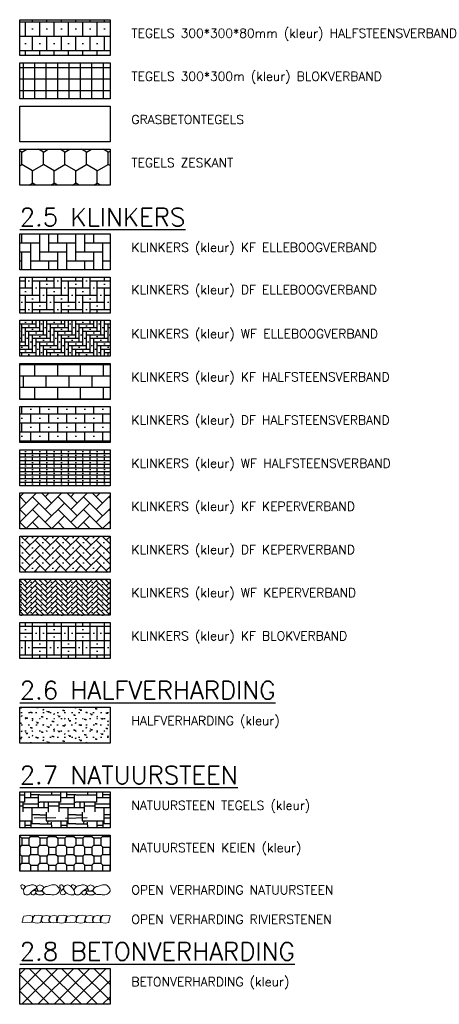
# Model space of a CAD drawing. Header units: metres. Extents: x 157363 to 163901, y 363627 to 366951.
# Tile 6 of 9: x 158899 to 158922, y 366841 to 366895. Entities that reach past the tile are written whole.
import ezdxf
from ezdxf.enums import TextEntityAlignment as Align

# ---------------------------------------------------------------- set-up
doc = ezdxf.new("R2010")
doc.units = ezdxf.units.M
for name, color, linetype in [('O_GRO_OPEN NATUURSTEEN', 1, 'Continuous'), ('O_GRO_OPEN RIVIERSTEEN', 1, 'Continuous'), ('O_WEG_A_DETAIL', 1, 'Continuous'), ('O_WEG_BETON', 8, 'Continuous'), ('O_WEG_HALFVERHARDING', 8, 'Continuous'), ('O_WEG_KLINKERS DF ELLEBOOG', 8, 'Continuous'), ('O_WEG_KLINKERS DF HALFSTEENS', 8, 'Continuous'), ('O_WEG_KLINKERS DF KEPER', 8, 'Continuous'), ('O_WEG_KLINKERS KF BLOK', 8, 'Continuous'), ('O_WEG_KLINKERS KF ELLEBOOG', 8, 'Continuous'), ('O_WEG_KLINKERS KF HALFSTEENS', 8, 'Continuous'), ('O_WEG_KLINKERS KF KEPER', 8, 'Continuous'), ('O_WEG_KLINKERS WF ELLEBOOG', 8, 'Continuous'), ('O_WEG_KLINKERS WF HALFSTEENS', 8, 'Continuous'), ('O_WEG_KLINKERS WF KEPER', 8, 'Continuous'), ('O_WEG_NATUURSTEEN KEIEN', 8, 'Continuous'), ('O_WEG_NATUURSTEEN TEGELS', 8, 'Continuous'), ('O_WEG_TEGELS 300x300 BLOK', 8, 'Continuous'), ('O_WEG_TEGELS DIK KLEUR', 8, 'Continuous'), ('O_WEG_TEGELS ZESKANT', 8, 'Continuous'), ('Z_ZZZ_LEGENDA', 3, 'Continuous'), ('Z_ZZZ_T025', 3, 'Continuous'), ('Z_ZZZ_T050', 4, 'Continuous')]:
    doc.layers.add(name, color=color, linetype=linetype)
doc.styles.add('ROMANS1_500_25', font='romans.shx', dxfattribs={"height": 1.25})
doc.styles.add('ROMANS1_500_50', font='romans.shx', dxfattribs={"height": 2.5})

# ---------------------------------------------------------------- blocks, each defined once
blk = doc.blocks.new('OPNAT')
at = {"layer": 'O_WEG_A_DETAIL', "linetype": 'Continuous', "lineweight": 0}
for p, q in [((0.0147, 0.0013), (0.0011, 0.0001)), ((0.0261, 0.0001), (0.0147, 0.0013)), ((0.0433, -0.0015), (0.0309, 0.0001)), ((0.0355, 0.0195), (0.0471, 0.0205)), ((0.0533, 0.0001), (0.0433, -0.0015)), ((0.0471, 0.0205), (0.0565, 0.0193)), ((0.0665, -0.0005), (0.0581, 0.0001)), ((0.0761, 0.0001), (0.0665, -0.0005)), ((0.0877, -0.0005), (0.0795, 0.0001)), ((0.0975, 0.0001), (0.0877, -0.0005)), ((0.1111, -0.0015), (0.0987, 0.0001)), ((0.1033, 0.0195), (0.1149, 0.0205)), ((0.1211, 0.0001), (0.1111, -0.0015)), ((0.1149, 0.0205), (0.1243, 0.0193)), ((0.1359, 0.0013), (0.1225, 0.0001)), ((0.1475, 0.0001), (0.1359, 0.0013)), ((0.1645, -0.0015), (0.1521, 0.0001)), ((0.1567, 0.0195), (0.1683, 0.0205)), ((0.1745, 0.0001), (0.1645, -0.0015)), ((0.1683, 0.0205), (0.1777, 0.0193)), ((0.1877, -0.0005), (0.1793, 0.0001)), ((0.1973, 0.0001), (0.1877, -0.0005)), ((0.2089, -0.0005), (0.2007, 0.0001)), ((0.2187, 0.0001), (0.2089, -0.0005)), ((0.2323, -0.0015), (0.2199, 0.0001)), ((0.2245, 0.0195), (0.2361, 0.0205)), ((0.2423, 0.0001), (0.2323, -0.0015)), ((0.2361, 0.0205), (0.2455, 0.0193))]:
    blk.add_line(p, q, dxfattribs=at)
for points in [[(0.0261, 0.0001), (0.0303, 0.0067), (0.0295, 0.0179), (0.0207, 0.0195), (0.0057, 0.0179), (0.0031, 0.0113), (0.0031, 0.0065), (0.0009, 0.0019), (0.0011, 0.0001)], [(0.0355, 0.0195), (0.0321, 0.0145), (0.0303, 0.0043), (0.0309, 0.0001)], [(0.0533, 0.0001), (0.0529, 0.0027), (0.0565, 0.0193)], [(0.0581, 0.0001), (0.0553, 0.0037), (0.0549, 0.0077), (0.0585, 0.0177), (0.0689, 0.0199), (0.0777, 0.0183), (0.0753, 0.0085), (0.0761, 0.0001)], [(0.0795, 0.0001), (0.0767, 0.0037), (0.0763, 0.0077), (0.0797, 0.0177), (0.0901, 0.0199), (0.0989, 0.0183), (0.0967, 0.0085), (0.0975, 0.0001)], [(0.1033, 0.0195), (0.0999, 0.0145), (0.0981, 0.0043), (0.0987, 0.0001)], [(0.1211, 0.0001), (0.1207, 0.0027), (0.1243, 0.0193)], [(0.1475, 0.0001), (0.1515, 0.0067), (0.1509, 0.0179), (0.1419, 0.0195), (0.1269, 0.0179), (0.1243, 0.0113), (0.1243, 0.0065), (0.1221, 0.0019), (0.1225, 0.0001)], [(0.1567, 0.0195), (0.1533, 0.0145), (0.1515, 0.0043), (0.1521, 0.0001)], [(0.1745, 0.0001), (0.1741, 0.0027), (0.1777, 0.0193)], [(0.1793, 0.0001), (0.1765, 0.0037), (0.1761, 0.0077), (0.1797, 0.0177), (0.1901, 0.0199), (0.1989, 0.0183), (0.1965, 0.0085), (0.1973, 0.0001)], [(0.2007, 0.0001), (0.1979, 0.0037), (0.1975, 0.0077), (0.2011, 0.0177), (0.2113, 0.0199), (0.2201, 0.0183), (0.2179, 0.0085), (0.2187, 0.0001)], [(0.2245, 0.0195), (0.2211, 0.0145), (0.2195, 0.0043), (0.2199, 0.0001)], [(0.2423, 0.0001), (0.2419, 0.0027), (0.2455, 0.0193)]]:
    blk.add_lwpolyline(points, dxfattribs=at)
blk = doc.blocks.new('OPVERH')
at = {"layer": 'O_WEG_A_DETAIL', "linetype": 'Continuous', "lineweight": 0}
for points, knots in [([(0.006, 0.0015), (0.0071, 0.0014), (0.0083, 0.0005), (0.0094, -0.0003), (0.0105, -0.0011), (0.0116, -0.0019), (0.012, -0.0029), (0.0124, -0.0039), (0.0116, -0.0051), (0.011, -0.0061), (0.01, -0.0078), (0.0091, -0.0094), (0.0076, -0.0105), (0.0071, -0.0109), (0.0065, -0.0108), (0.006, -0.0105), (0.0047, -0.0099), (0.0034, -0.0092), (0.0026, -0.0079), (0.0017, -0.0066), (0.0013, -0.0052), (0.0008, -0.0037), (0.0004, -0.0026), (0.0001, -0.0013), (0, -0.0003), (-0.0003, 0.0015), (0.0056, 0.0012), (0.006, 0.0015), (0.006, 0.0015), (0.005, 0.0015), (0.0052, 0.0015)], [0, 0, 0, 0, 0.102742, 0.102742, 0.102742, 0.200941, 0.200941, 0.200941, 0.290478, 0.290478, 0.290478, 0.438983, 0.438983, 0.438983, 0.481713, 0.481713, 0.481713, 0.596022, 0.596022, 0.596022, 0.718057, 0.718057, 0.718057, 0.81134, 0.81134, 0.81134, 0.978635, 0.978635, 0.978635, 1, 1, 1, 1]), ([(0.0354, 0.0015), (0.0371, 0.0016), (0.0389, 0.0006), (0.0406, -0.0003), (0.0423, -0.0013), (0.0443, -0.0021), (0.045, -0.0037), (0.0453, -0.0045), (0.0446, -0.0055), (0.0442, -0.0063), (0.0436, -0.0075), (0.0431, -0.0086), (0.0422, -0.0095), (0.0405, -0.011), (0.0381, -0.011), (0.0364, -0.0123), (0.0349, -0.0135), (0.0334, -0.0147), (0.032, -0.0159), (0.0305, -0.0173), (0.029, -0.0187), (0.0276, -0.0201), (0.0266, -0.0211), (0.026, -0.0225), (0.025, -0.0235), (0.0237, -0.0248), (0.0222, -0.0255), (0.0206, -0.0259), (0.0184, -0.0265), (0.016, -0.0263), (0.0138, -0.0259), (0.0125, -0.0257), (0.0111, -0.0257), (0.0102, -0.0245), (0.0086, -0.0226), (0.0089, -0.0206), (0.0086, -0.0185), (0.0082, -0.0162), (0.0074, -0.0138), (0.008, -0.0115), (0.0085, -0.0092), (0.0104, -0.0074), (0.0122, -0.0055), (0.0135, -0.0041), (0.0147, -0.0027), (0.0164, -0.0019), (0.0191, -0.0007), (0.0222, -0.0012), (0.025, -0.0003), (0.0265, 0.0001), (0.0279, 0.001), (0.0294, 0.0015), (0.0313, 0.0021), (0.0335, 0.001), (0.0354, 0.0015)], [0, 0, 0, 0, 0.054314, 0.054314, 0.054314, 0.109199, 0.109199, 0.109199, 0.13605, 0.13605, 0.13605, 0.173297, 0.173297, 0.173297, 0.236867, 0.236867, 0.236867, 0.292981, 0.292981, 0.292981, 0.353021, 0.353021, 0.353021, 0.395268, 0.395268, 0.395268, 0.444738, 0.444738, 0.444738, 0.511857, 0.511857, 0.511857, 0.549983, 0.549983, 0.549983, 0.611275, 0.611275, 0.611275, 0.680621, 0.680621, 0.680621, 0.752911, 0.752911, 0.752911, 0.807512, 0.807512, 0.807512, 0.893854, 0.893854, 0.893854, 0.940777, 0.940777, 0.940777, 1, 1, 1, 1]), ([(0.0528, 0.0015), (0.0545, 0.0011), (0.0561, 0.0004), (0.0578, -0.0003), (0.0594, -0.0011), (0.0608, -0.0015), (0.0622, -0.0029), (0.0633, -0.0041), (0.0634, -0.0058), (0.0632, -0.0071), (0.0629, -0.0089), (0.0622, -0.0107), (0.0606, -0.0123), (0.0589, -0.014), (0.0571, -0.0144), (0.0552, -0.0149), (0.053, -0.0156), (0.0504, -0.0167), (0.0484, -0.0149), (0.0465, -0.0132), (0.0463, -0.011), (0.0458, -0.0089), (0.0452, -0.0069), (0.0439, -0.0041), (0.0456, -0.0025), (0.0467, -0.0015), (0.0479, -0.001), (0.0492, -0.0003), (0.0504, 0.0003), (0.0516, 0.0009), (0.0528, 0.0015)], [0, 0, 0, 0, 0.097443, 0.097443, 0.097443, 0.191158, 0.191158, 0.191158, 0.270325, 0.270325, 0.270325, 0.37693, 0.37693, 0.37693, 0.486827, 0.486827, 0.486827, 0.611517, 0.611517, 0.611517, 0.731422, 0.731422, 0.731422, 0.848834, 0.848834, 0.848834, 0.926196, 0.926196, 0.926196, 1, 1, 1, 1]), ([(0.0944, 0.0013), (0.096, 0.0021), (0.0983, 0.0008), (0.1, -0.0005), (0.1025, -0.0025), (0.1041, -0.0046), (0.1056, -0.0071), (0.1075, -0.0105), (0.1087, -0.0153), (0.1064, -0.0185), (0.104, -0.0219), (0.1007, -0.0244), (0.0968, -0.0253), (0.0942, -0.0259), (0.0917, -0.0262), (0.0892, -0.0261), (0.0851, -0.0259), (0.081, -0.0255), (0.077, -0.0253), (0.075, -0.0252), (0.073, -0.0256), (0.071, -0.0253), (0.0689, -0.0251), (0.0674, -0.0234), (0.0658, -0.0219), (0.0639, -0.0203), (0.0624, -0.0187), (0.0614, -0.0167), (0.0601, -0.0142), (0.0611, -0.0104), (0.0632, -0.0079), (0.0644, -0.0064), (0.0657, -0.0052), (0.0674, -0.0045), (0.0708, -0.0032), (0.0742, -0.0021), (0.0778, -0.0011), (0.0816, -0.0001), (0.0853, 0.0015), (0.0892, 0.0015), (0.0909, 0.0015), (0.0926, 0.0013), (0.0944, 0.0013)], [0, 0, 0, 0, 0.049494, 0.049494, 0.049494, 0.122324, 0.122324, 0.122324, 0.218481, 0.218481, 0.218481, 0.317468, 0.317468, 0.317468, 0.381769, 0.381769, 0.381769, 0.484642, 0.484642, 0.484642, 0.535127, 0.535127, 0.535127, 0.587404, 0.587404, 0.587404, 0.644719, 0.644719, 0.644719, 0.720297, 0.720297, 0.720297, 0.765764, 0.765764, 0.765764, 0.857829, 0.857829, 0.857829, 0.956214, 0.956214, 0.956214, 1, 1, 1, 1]), ([(0.1088, -0.0011), (0.109, -0.0005), (0.109, 0.0001), (0.1096, 0.0007), (0.1107, 0.0017), (0.1118, 0.0015), (0.113, 0.0015), (0.1142, 0.0015), (0.1154, 0.0017), (0.1166, 0.0007), (0.1175, -0.0002), (0.1177, -0.001), (0.1182, -0.0019), (0.1187, -0.0028), (0.1192, -0.0036), (0.1196, -0.0045), (0.1201, -0.0056), (0.1197, -0.0069), (0.1192, -0.0079), (0.1185, -0.0093), (0.1176, -0.0104), (0.1166, -0.0115), (0.116, -0.0121), (0.1155, -0.0126), (0.1148, -0.0131), (0.1142, -0.0136), (0.1136, -0.014), (0.113, -0.0141), (0.1124, -0.0143), (0.1119, -0.0137), (0.1114, -0.0131), (0.111, -0.0126), (0.1116, -0.012), (0.1114, -0.0115), (0.1109, -0.0101), (0.11, -0.0087), (0.1096, -0.0071), (0.1092, -0.006), (0.109, -0.0049), (0.1088, -0.0037), (0.1086, -0.0029), (0.1091, -0.0019), (0.1088, -0.0011)], [0, 0, 0, 0, 0.0471, 0.0471, 0.0471, 0.130618, 0.130618, 0.130618, 0.218798, 0.218798, 0.218798, 0.291795, 0.291795, 0.291795, 0.362404, 0.362404, 0.362404, 0.444263, 0.444263, 0.444263, 0.550445, 0.550445, 0.550445, 0.608031, 0.608031, 0.608031, 0.657267, 0.657267, 0.657267, 0.702383, 0.702383, 0.702383, 0.740641, 0.740641, 0.740641, 0.854313, 0.854313, 0.854313, 0.937831, 0.937831, 0.937831, 1, 1, 1, 1]), ([(0.1304, 0.0015), (0.1321, 0.0016), (0.1338, 0.0007), (0.1356, -0.0003), (0.1377, -0.0016), (0.1392, -0.0029), (0.1408, -0.0045), (0.1427, -0.0064), (0.1443, -0.0084), (0.146, -0.0105), (0.1475, -0.0125), (0.1486, -0.0146), (0.1494, -0.0169), (0.1499, -0.0185), (0.1497, -0.0203), (0.1494, -0.0219), (0.1491, -0.0234), (0.149, -0.0251), (0.1476, -0.0259), (0.1462, -0.0268), (0.1448, -0.0262), (0.1434, -0.0261), (0.1408, -0.026), (0.1382, -0.0259), (0.1356, -0.0253), (0.1334, -0.0249), (0.1315, -0.0239), (0.1296, -0.0227), (0.1272, -0.0213), (0.1252, -0.0198), (0.1234, -0.0175), (0.1214, -0.0151), (0.1203, -0.0125), (0.1196, -0.0097), (0.1191, -0.0081), (0.1191, -0.0062), (0.12, -0.0045), (0.121, -0.0026), (0.1224, -0.0014), (0.1244, -0.0003), (0.1264, 0.0008), (0.1284, 0.0014), (0.1304, 0.0015)], [0, 0, 0, 0, 0.061363, 0.061363, 0.061363, 0.135901, 0.135901, 0.135901, 0.22444, 0.22444, 0.22444, 0.305254, 0.305254, 0.305254, 0.361011, 0.361011, 0.361011, 0.409924, 0.409924, 0.409924, 0.456813, 0.456813, 0.456813, 0.544249, 0.544249, 0.544249, 0.617168, 0.617168, 0.617168, 0.707404, 0.707404, 0.707404, 0.804158, 0.804158, 0.804158, 0.862316, 0.862316, 0.862316, 0.930146, 0.930146, 0.930146, 1, 1, 1, 1]), ([(0.1468, 0.0015), (0.1479, 0.0014), (0.1491, 0.0005), (0.1502, -0.0003), (0.1513, -0.0011), (0.1525, -0.0019), (0.153, -0.0029), (0.1534, -0.0039), (0.1526, -0.0051), (0.152, -0.0061), (0.151, -0.0078), (0.1501, -0.0094), (0.1486, -0.0105), (0.1481, -0.0109), (0.1473, -0.0108), (0.1468, -0.0105), (0.1456, -0.0099), (0.1444, -0.0091), (0.1436, -0.0079), (0.1427, -0.0066), (0.1422, -0.0052), (0.1416, -0.0037), (0.1411, -0.0027), (0.1409, -0.0013), (0.1408, -0.0003), (0.1405, 0.0014), (0.1464, 0.0012), (0.1468, 0.0015), (0.1468, 0.0015), (0.1458, 0.0015), (0.146, 0.0015)], [0, 0, 0, 0, 0.102009, 0.102009, 0.102009, 0.203326, 0.203326, 0.203326, 0.292223, 0.292223, 0.292223, 0.439666, 0.439666, 0.439666, 0.487395, 0.487395, 0.487395, 0.596723, 0.596723, 0.596723, 0.720071, 0.720071, 0.720071, 0.812687, 0.812687, 0.812687, 0.978787, 0.978787, 0.978787, 1, 1, 1, 1]), ([(0.1762, 0.0015), (0.1779, 0.0016), (0.1797, 0.0006), (0.1814, -0.0003), (0.1831, -0.0013), (0.1851, -0.0021), (0.1858, -0.0037), (0.1861, -0.0045), (0.1854, -0.0055), (0.185, -0.0063), (0.1844, -0.0075), (0.1839, -0.0086), (0.183, -0.0095), (0.1813, -0.011), (0.1789, -0.011), (0.1772, -0.0123), (0.1757, -0.0135), (0.1742, -0.0147), (0.1728, -0.0159), (0.1713, -0.0173), (0.1698, -0.0187), (0.1684, -0.0201), (0.1674, -0.0211), (0.1668, -0.0225), (0.1658, -0.0235), (0.1645, -0.0248), (0.163, -0.0255), (0.1614, -0.0259), (0.1592, -0.0265), (0.1568, -0.0263), (0.1546, -0.0259), (0.1534, -0.0257), (0.1521, -0.0256), (0.1512, -0.0245), (0.1496, -0.0226), (0.1498, -0.0206), (0.1494, -0.0185), (0.1489, -0.0162), (0.1482, -0.0138), (0.1488, -0.0115), (0.1494, -0.0092), (0.1512, -0.0074), (0.153, -0.0055), (0.1543, -0.0041), (0.1555, -0.0027), (0.1572, -0.0019), (0.1599, -0.0007), (0.163, -0.0012), (0.1658, -0.0003), (0.1673, 0.0001), (0.1687, 0.001), (0.1702, 0.0015), (0.1721, 0.0021), (0.1743, 0.001), (0.1762, 0.0015)], [0, 0, 0, 0, 0.054385, 0.054385, 0.054385, 0.109341, 0.109341, 0.109341, 0.136226, 0.136226, 0.136226, 0.173521, 0.173521, 0.173521, 0.237174, 0.237174, 0.237174, 0.293361, 0.293361, 0.293361, 0.353478, 0.353478, 0.353478, 0.39578, 0.39578, 0.39578, 0.445315, 0.445315, 0.445315, 0.512521, 0.512521, 0.512521, 0.548861, 0.548861, 0.548861, 0.610771, 0.610771, 0.610771, 0.680207, 0.680207, 0.680207, 0.752591, 0.752591, 0.752591, 0.807262, 0.807262, 0.807262, 0.893716, 0.893716, 0.893716, 0.940701, 0.940701, 0.940701, 1, 1, 1, 1]), ([(0.1936, 0.0015), (0.1953, 0.0012), (0.1971, 0.0005), (0.1988, -0.0003), (0.2003, -0.001), (0.2017, -0.0015), (0.203, -0.0029), (0.2041, -0.0041), (0.2042, -0.0058), (0.204, -0.0071), (0.2037, -0.0089), (0.203, -0.0107), (0.2014, -0.0123), (0.1997, -0.014), (0.1979, -0.0144), (0.196, -0.0149), (0.1938, -0.0156), (0.1912, -0.0167), (0.1892, -0.0149), (0.1873, -0.0132), (0.1871, -0.011), (0.1866, -0.0089), (0.186, -0.0069), (0.1847, -0.0041), (0.1864, -0.0025), (0.1875, -0.0015), (0.1887, -0.001), (0.19, -0.0003), (0.1912, 0.0003), (0.1924, 0.0009), (0.1936, 0.0015)], [0, 0, 0, 0, 0.100869, 0.100869, 0.100869, 0.191417, 0.191417, 0.191417, 0.270558, 0.270558, 0.270558, 0.377129, 0.377129, 0.377129, 0.486992, 0.486992, 0.486992, 0.611641, 0.611641, 0.611641, 0.731508, 0.731508, 0.731508, 0.848882, 0.848882, 0.848882, 0.92622, 0.92622, 0.92622, 1, 1, 1, 1]), ([(0.2352, 0.0013), (0.2368, 0.0021), (0.2391, 0.0008), (0.2408, -0.0005), (0.2433, -0.0025), (0.2449, -0.0046), (0.2464, -0.0071), (0.2483, -0.0105), (0.2495, -0.0152), (0.2472, -0.0185), (0.2449, -0.0219), (0.2416, -0.0244), (0.2378, -0.0253), (0.2352, -0.026), (0.2326, -0.0262), (0.23, -0.0261), (0.2259, -0.0259), (0.2218, -0.0255), (0.2178, -0.0253), (0.2158, -0.0252), (0.2138, -0.0256), (0.2118, -0.0253), (0.2097, -0.0251), (0.2083, -0.0234), (0.2066, -0.0219), (0.2047, -0.0203), (0.2031, -0.0187), (0.2022, -0.0167), (0.2009, -0.0142), (0.2022, -0.0105), (0.2042, -0.0079), (0.2053, -0.0064), (0.2065, -0.0052), (0.2082, -0.0045), (0.2117, -0.0031), (0.2152, -0.0021), (0.2188, -0.0011), (0.2225, -0.0001), (0.2262, 0.0015), (0.23, 0.0015), (0.2317, 0.0015), (0.2334, 0.0013), (0.2352, 0.0013)], [0, 0, 0, 0, 0.049527, 0.049527, 0.049527, 0.122406, 0.122406, 0.122406, 0.218628, 0.218628, 0.218628, 0.316313, 0.316313, 0.316313, 0.382332, 0.382332, 0.382332, 0.485275, 0.485275, 0.485275, 0.535794, 0.535794, 0.535794, 0.588105, 0.588105, 0.588105, 0.645459, 0.645459, 0.645459, 0.721443, 0.721443, 0.721443, 0.765646, 0.765646, 0.765646, 0.859375, 0.859375, 0.859375, 0.956184, 0.956184, 0.956184, 1, 1, 1, 1]), ([(0.032, -0.0159), (0.0331, -0.0155), (0.0342, -0.0152), (0.0354, -0.0149), (0.0366, -0.0146), (0.0378, -0.0143), (0.039, -0.0141), (0.0399, -0.014), (0.0407, -0.0142), (0.0416, -0.0149), (0.0422, -0.0155), (0.0425, -0.0161), (0.0424, -0.0167), (0.0423, -0.0179), (0.042, -0.019), (0.0416, -0.0201), (0.0413, -0.021), (0.0409, -0.0219), (0.0406, -0.0227), (0.0402, -0.0237), (0.0399, -0.0246), (0.039, -0.0253), (0.0382, -0.026), (0.0373, -0.0261), (0.0364, -0.0261), (0.0346, -0.0263), (0.0328, -0.0263), (0.031, -0.0253), (0.0302, -0.0249), (0.0297, -0.0243), (0.0294, -0.0235), (0.0288, -0.0222), (0.0288, -0.0206), (0.0294, -0.0193), (0.03, -0.018), (0.0307, -0.0166), (0.032, -0.0159)], [0, 0, 0, 0, 0.087895, 0.087895, 0.087895, 0.179356, 0.179356, 0.179356, 0.246822, 0.246822, 0.246822, 0.295674, 0.295674, 0.295674, 0.3823, 0.3823, 0.3823, 0.451388, 0.451388, 0.451388, 0.527102, 0.527102, 0.527102, 0.594568, 0.594568, 0.594568, 0.729955, 0.729955, 0.729955, 0.789683, 0.789683, 0.789683, 0.893847, 0.893847, 0.893847, 1, 1, 1, 1]), ([(0.0422, -0.0095), (0.0431, -0.0095), (0.044, -0.0095), (0.045, -0.0099), (0.0457, -0.0103), (0.0462, -0.0108), (0.0466, -0.0115), (0.047, -0.0123), (0.047, -0.0133), (0.0466, -0.0141), (0.0462, -0.0149), (0.0457, -0.0156), (0.045, -0.0159), (0.044, -0.0164), (0.0426, -0.0158), (0.0416, -0.0149), (0.0404, -0.0139), (0.0388, -0.0124), (0.0396, -0.0115), (0.0403, -0.0108), (0.0414, -0.0102), (0.0422, -0.0095)], [0, 0, 0, 0, 0.135537, 0.135537, 0.135537, 0.243966, 0.243966, 0.243966, 0.368557, 0.368557, 0.368557, 0.483962, 0.483962, 0.483962, 0.653789, 0.653789, 0.653789, 0.842813, 0.842813, 0.842813, 1, 1, 1, 1]), ([(0.0552, -0.0159), (0.0565, -0.0153), (0.0582, -0.016), (0.0596, -0.0167), (0.0611, -0.0175), (0.0623, -0.0183), (0.0634, -0.0197), (0.0641, -0.0206), (0.0642, -0.0218), (0.064, -0.0227), (0.0637, -0.0237), (0.0632, -0.0247), (0.0622, -0.0253), (0.0613, -0.0258), (0.0605, -0.0258), (0.0596, -0.0259), (0.0562, -0.0263), (0.0528, -0.0264), (0.0494, -0.0259), (0.0471, -0.0256), (0.0451, -0.0246), (0.0432, -0.0227), (0.042, -0.0215), (0.0414, -0.0198), (0.0418, -0.0185), (0.042, -0.0176), (0.0427, -0.0159), (0.0438, -0.0159), (0.0447, -0.0159), (0.0456, -0.0159), (0.0466, -0.0159), (0.0494, -0.0159), (0.0523, -0.0159), (0.0552, -0.0159)], [0, 0, 0, 0, 0.082075, 0.082075, 0.082075, 0.170929, 0.170929, 0.170929, 0.227077, 0.227077, 0.227077, 0.285113, 0.285113, 0.285113, 0.334084, 0.334084, 0.334084, 0.521281, 0.521281, 0.521281, 0.649329, 0.649329, 0.649329, 0.730579, 0.730579, 0.730579, 0.79078, 0.79078, 0.79078, 0.842168, 0.842168, 0.842168, 1, 1, 1, 1]), ([(0.1166, -0.0123), (0.1174, -0.0106), (0.1204, -0.0132), (0.1218, -0.0149), (0.1232, -0.0166), (0.1241, -0.0183), (0.1244, -0.0201), (0.1245, -0.0212), (0.1243, -0.0224), (0.1234, -0.0235), (0.1224, -0.0248), (0.1213, -0.0253), (0.12, -0.0257), (0.1181, -0.0264), (0.1159, -0.0265), (0.114, -0.0257), (0.1125, -0.0251), (0.1113, -0.0241), (0.1104, -0.0227), (0.1096, -0.0215), (0.1097, -0.0198), (0.1104, -0.0185), (0.1115, -0.0165), (0.1127, -0.0145), (0.1148, -0.0131), (0.1154, -0.0128), (0.1159, -0.0126), (0.1166, -0.0123)], [0, 0, 0, 0, 0.13507, 0.13507, 0.13507, 0.270139, 0.270139, 0.270139, 0.352476, 0.352476, 0.352476, 0.446561, 0.446561, 0.446561, 0.585957, 0.585957, 0.585957, 0.694829, 0.694829, 0.694829, 0.792407, 0.792407, 0.792407, 0.954237, 0.954237, 0.954237, 1, 1, 1, 1]), ([(0.1728, -0.0159), (0.1739, -0.0155), (0.175, -0.0152), (0.1762, -0.0149), (0.1774, -0.0146), (0.1786, -0.0143), (0.1798, -0.0141), (0.1807, -0.014), (0.1815, -0.0142), (0.1824, -0.0149), (0.183, -0.0155), (0.1833, -0.0161), (0.1832, -0.0167), (0.1831, -0.0179), (0.1828, -0.019), (0.1824, -0.0201), (0.1821, -0.021), (0.1817, -0.0219), (0.1814, -0.0227), (0.181, -0.0237), (0.1807, -0.0246), (0.1798, -0.0253), (0.179, -0.026), (0.1781, -0.0261), (0.1772, -0.0261), (0.1755, -0.0263), (0.1737, -0.0262), (0.172, -0.0253), (0.1712, -0.0249), (0.1706, -0.0243), (0.1702, -0.0235), (0.1695, -0.0222), (0.1696, -0.0206), (0.1702, -0.0193), (0.1708, -0.018), (0.1715, -0.0166), (0.1728, -0.0159)], [0, 0, 0, 0, 0.088027, 0.088027, 0.088027, 0.179626, 0.179626, 0.179626, 0.247193, 0.247193, 0.247193, 0.296119, 0.296119, 0.296119, 0.382875, 0.382875, 0.382875, 0.452066, 0.452066, 0.452066, 0.527894, 0.527894, 0.527894, 0.595461, 0.595461, 0.595461, 0.726139, 0.726139, 0.726139, 0.789367, 0.789367, 0.789367, 0.893688, 0.893688, 0.893688, 1, 1, 1, 1]), ([(0.183, -0.0095), (0.1839, -0.0095), (0.1848, -0.0095), (0.1858, -0.0099), (0.1865, -0.0103), (0.187, -0.0108), (0.1874, -0.0115), (0.1878, -0.0123), (0.1878, -0.0133), (0.1874, -0.0141), (0.187, -0.0149), (0.1864, -0.0156), (0.1858, -0.0159), (0.1848, -0.0165), (0.1834, -0.0158), (0.1824, -0.0149), (0.1813, -0.0139), (0.1797, -0.0124), (0.1806, -0.0115), (0.1813, -0.0108), (0.1822, -0.0102), (0.183, -0.0095)], [0, 0, 0, 0, 0.137205, 0.137205, 0.137205, 0.246968, 0.246968, 0.246968, 0.373092, 0.373092, 0.373092, 0.489917, 0.489917, 0.489917, 0.661834, 0.661834, 0.661834, 0.848453, 0.848453, 0.848453, 1, 1, 1, 1]), ([(0.1962, -0.0159), (0.1975, -0.0154), (0.1992, -0.016), (0.2006, -0.0167), (0.2021, -0.0175), (0.2033, -0.0183), (0.2044, -0.0197), (0.205, -0.0206), (0.2051, -0.0218), (0.2048, -0.0227), (0.2045, -0.0237), (0.204, -0.0247), (0.203, -0.0253), (0.2021, -0.0258), (0.2013, -0.0258), (0.2004, -0.0259), (0.197, -0.0263), (0.1936, -0.0264), (0.1902, -0.0259), (0.1879, -0.0256), (0.1859, -0.0247), (0.184, -0.0227), (0.1828, -0.0215), (0.1825, -0.0199), (0.1828, -0.0185), (0.183, -0.0176), (0.1835, -0.0159), (0.1846, -0.0159), (0.1855, -0.0159), (0.1864, -0.0159), (0.1874, -0.0159), (0.1903, -0.0159), (0.1932, -0.0159), (0.1962, -0.0159)], [0, 0, 0, 0, 0.08209, 0.08209, 0.08209, 0.17096, 0.17096, 0.17096, 0.226516, 0.226516, 0.226516, 0.284562, 0.284562, 0.284562, 0.333542, 0.333542, 0.333542, 0.520773, 0.520773, 0.520773, 0.648844, 0.648844, 0.648844, 0.729024, 0.729024, 0.729024, 0.787071, 0.787071, 0.787071, 0.838468, 0.838468, 0.838468, 1, 1, 1, 1])]:
    blk.add_open_spline(points, degree=3, knots=knots, dxfattribs=at)

msp = doc.modelspace()

# ---------------------------------------------------------------- hatches: boundary and pattern name
at = {"layer": 'O_WEG_BETON'}
h = msp.add_hatch(dxfattribs=at)
h.set_pattern_fill('ANSI37', color=256, scale=0.2, style=0)
h.set_pattern_definition([(45, (164361.88675, 349863.7239), (-0.449012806, 0.449012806), []), (135, (164361.88675, 349863.7239), (-0.449012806, -0.449012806), [])])
h.paths.add_polyline_path([(158903.79622, 366840.58533), (158903.79622, 366842.58533), (158898.77062, 366842.58533), (158898.77062, 366840.58533)])
at = {"layer": 'O_WEG_HALFVERHARDING'}
h = msp.add_hatch(dxfattribs=at)
h.set_pattern_fill('BETON1', color=256, scale=0.2, style=0, pattern_type=2)
h.set_pattern_definition([(45, (164362.08675, 349866.6205), (9e-17, 0.848528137), [0.028284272, -0.41012194, 0, -0.41012194]), (45, (164362.13294, 349866.6014), (9e-17, 0.848528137), [0.028284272, -0.41012194, 0, -0.41012194]), (337.5, (164362.10675, 349866.6405), (-5e-10, -0.84852814), [0.05, -0.29971766, 0, -0.2991766]), (337.5, (164362.08675, 349866.6205), (-5e-10, -0.84852814), [0.05, -0.29971766, 0, -0.2991766]), (60, (164361.88675, 349866.4205), (-0.399999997, 0.692820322), [0.0375, -0.38125, 0, -0.38125]), (120, (164361.88675, 349866.4205), (-0.799999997, 2e-09), [0.0375, -0.38125, 0, -0.38125]), (0, (164361.868, 349866.453), (0.4, 0.69282032), [0.0375, -0.38125, 0, -0.38125])])
h.paths.add_polyline_path([(158903.79622, 366855.10879), (158903.79622, 366857.10879), (158898.77062, 366857.10879), (158898.77062, 366855.10879)])
at = {"layer": 'O_WEG_KLINKERS DF ELLEBOOG'}
h = msp.add_hatch(dxfattribs=at)
h.set_pattern_fill('ELLEB1A', color=256, scale=4, style=0, pattern_type=2)
h.set_pattern_definition([(0, (164361.88675, 349866.4205), (-0.4, 0.4), [1.2, -0.4]), (90, (164362.68675, 349866.4205), (-0.4, 0.4), [1.2, -0.4]), (0, (164362.28675, 349866.6205), (-0.4, 0.4), [0, -1.6]), (0, (164362.88675, 349866.8205), (-0.4, 0.4), [0, -1.6])])
h.paths.add_polyline_path([(158903.79622, 366879.02221), (158903.79622, 366881.02221), (158898.77062, 366881.02221), (158898.77062, 366879.02221)])
at = {"layer": 'O_WEG_KLINKERS DF HALFSTEENS'}
h = msp.add_hatch(dxfattribs=at)
h.set_pattern_fill('HALFST1A', color=256, scale=5, style=0, pattern_type=2)
h.set_pattern_definition([(0, (164361.88675, 349866.4205), (0, 0.5), []), (90, (164362.8867, 349866.4205), (-1, 6e-17), [0.5, -0.5]), (90, (164362.3867, 349866.9205), (-1, 6e-17), [0.5, -0.5]), (0, (164362.3867, 349866.6705), (0, 1), [0, -1, 0, 0, 0]), (0, (164362.8867, 349867.1705), (0, 1), [0, -1, 0, 0, 0])])
h.paths.add_polyline_path([(158898.77062, 366873.82221), (158898.77062, 366871.82221), (158903.79622, 366871.82221), (158903.79622, 366873.82221)])
at = {"layer": 'O_WEG_KLINKERS DF KEPER'}
h = msp.add_hatch(dxfattribs=at)
h.set_pattern_fill('ELLEB1A', color=256, scale=4, angle=315, style=0, pattern_type=2)
h.set_pattern_definition([(315, (164361.88675, 349866.4205), (1e-16, 0.565685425), [1.2, -0.4]), (45, (164362.45243, 349865.85483), (1e-16, 0.565685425), [1.2, -0.4]), (315, (164362.311, 349866.2791), (1e-16, 0.565685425), [0, -1.6]), (315, (164362.8767, 349865.99625), (1e-16, 0.565685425), [0, -1.6])])
h.paths.add_polyline_path([(158903.79622, 366864.62221), (158903.79622, 366866.62221), (158898.77062, 366866.62221), (158898.77062, 366864.62221)])
at = {"layer": 'O_WEG_KLINKERS KF BLOK'}
h = msp.add_hatch(dxfattribs=at)
h.set_pattern_fill('BLOK1A', color=256, scale=4, style=0, pattern_type=2)
h.set_pattern_definition([(0, (164361.88675, 349866.4205), (0, 0.8), []), (90, (164362.68675, 349866.4205), (-0.8, 5e-17), []), (0, (164361.88675, 349866.8205), (0.8, 0.8), [0.8, -0.8]), (90, (164363.08675, 349866.4205), (-0.8, 0.8), [0.8, -0.8]), (0, (164362.28675, 349866.6205), (0.8, 0.8), [0, -1.6]), (0, (164362.28675, 349867.0205), (0.8, 0.8), [0, -1.6]), (0, (164362.88675, 349866.8205), (0.8, 0.8), [0, -1.6]), (0, (164363.28675, 349866.8205), (0.8, 0.8), [0, -1.6])])
h.paths.add_polyline_path([(158898.77062, 366861.82221), (158898.77062, 366859.82221), (158903.79622, 366859.82221), (158903.79622, 366861.82221)])
at = {"layer": 'O_WEG_KLINKERS KF ELLEBOOG'}
h = msp.add_hatch(dxfattribs=at)
h.set_pattern_fill('ELLEB', color=256, scale=2, style=0, pattern_type=2)
h.set_pattern_definition([(0, (164361.88675, 349866.4205), (0.5, 0.5), [1.5, -0.5]), (90, (164362.38675, 349866.4205), (0.5, 0.5), [1.5, -0.5])])
h.paths.add_polyline_path([(158903.79622, 366881.42221), (158903.79622, 366883.42221), (158898.77062, 366883.42221), (158898.77062, 366881.42221)])
at = {"layer": 'O_WEG_KLINKERS KF HALFSTEENS'}
h = msp.add_hatch(dxfattribs=at)
h.set_pattern_fill('BRICK', color=256, scale=0.1, style=0)
h.set_pattern_definition([(0, (164361.88675, 349866.4205), (0, 0.635), []), (90, (164361.8867, 349866.4205), (-1.27, 8e-17), [0.635, -0.635]), (90, (164362.5217, 349866.4205), (-1.27, 8e-17), [-0.635, 0.635])])
h.paths.add_polyline_path([(158898.77062, 366876.22221), (158898.77062, 366874.22221), (158903.79622, 366874.22221), (158903.79622, 366876.22221)])
at = {"layer": 'O_WEG_KLINKERS KF KEPER'}
h = msp.add_hatch(dxfattribs=at)
h.set_pattern_fill('ELLEB', color=256, scale=2, angle=45, style=0, pattern_type=2)
h.set_pattern_definition([(45, (164361.88675, 349866.4205), (9e-17, 0.707106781), [1.5, -0.5]), (135, (164362.2403, 349866.77407), (1e-16, 0.707106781), [1.5, -0.5])])
h.paths.add_polyline_path([(158903.79622, 366867.02221), (158903.79622, 366869.02221), (158898.77062, 366869.02221), (158898.77062, 366867.02221)])
at = {"layer": 'O_WEG_KLINKERS WF ELLEBOOG'}
h = msp.add_hatch(dxfattribs=at)
h.set_pattern_fill('ELLEB2A', color=256, scale=4, style=0, pattern_type=2)
h.set_pattern_definition([(0, (164361.88675, 349866.42051), (-0.2, 0.2), [1, -0.6]), (90, (164362.68675, 349866.42051), (-0.2, 0.2), [1, -0.6]), (0, (164362.28675, 349866.52051), (-0.2, 0.2), [0, -1.6]), (90, (164362.78675, 349866.82051), (-0.2, 0.2), [0, -1.6])])
h.paths.add_polyline_path([(158903.79622, 366876.62221), (158903.79622, 366878.62221), (158898.77062, 366878.62221), (158898.77062, 366876.62221)])
at = {"layer": 'O_WEG_KLINKERS WF HALFSTEENS'}
h = msp.add_hatch(dxfattribs=at)
h.set_pattern_fill('HALFST2A', color=256, scale=4, style=0, pattern_type=2)
h.set_pattern_definition([(0, (164361.88675, 349866.42051), (0, 0.2), []), (90, (164362.68675, 349866.4205), (-0.8, 5e-17), [0.2, -0.2]), (90, (164362.28675, 349866.6205), (-0.8, 5e-17), [0.2, -0.2]), (0, (164362.28675, 349866.5205), (0, 0.4), [0, -0.8, 0, 0, 0]), (0, (164362.68675, 349866.7205), (0, 0.4), [0, -0.8, 0, 0, 0])])
h.paths.add_polyline_path([(158898.77062, 366871.42221), (158898.77062, 366869.42221), (158903.79622, 366869.42221), (158903.79622, 366871.42221)])
at = {"layer": 'O_WEG_KLINKERS WF KEPER'}
h = msp.add_hatch(dxfattribs=at)
h.set_pattern_fill('ELLEB2A', color=256, scale=4, angle=315, style=0, pattern_type=2)
h.set_pattern_definition([(315, (164361.88675, 349866.42051), (7e-17, 0.2828427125), [1, -0.6]), (45, (164362.45243, 349865.85483), (7e-17, 0.2828427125), [1, -0.6]), (315, (164362.2403, 349866.20838), (7e-17, 0.2828427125), [0, -1.6]), (45, (164362.80598, 349866.06696), (7e-17, 0.2828427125), [0, -1.6])])
h.paths.add_polyline_path([(158903.79622, 366862.22221), (158903.79622, 366864.22221), (158898.77062, 366864.22221), (158898.77062, 366862.22221)])
at = {"layer": 'O_WEG_NATUURSTEEN KEIEN'}
h = msp.add_hatch(dxfattribs=at)
h.set_pattern_fill('PATIO1', color=256, style=0, pattern_type=2)
h.set_pattern_definition([(45, (164362.28675, 349866.8205), (0, 1.00000031), [0.141421, -1.272792]), (180, (164362.2867, 349866.8205), (-1, -1), [0.4, -0.6]), (270, (164362.2867, 349866.8205), (1, -1), [0.4, -0.6]), (0, (164362.3867, 349866.9205), (1, 1), [0.4, -0.6]), (315, (164362.78675, 349866.9205), (2e-16, 1.00000031), [0.141421, -1.272792]), (90, (164362.3867, 349866.9205), (-1, 1), [0.4, -0.6]), (135, (164362.38675, 349867.3205), (-1.00000031, 0), [0.141421, -1.272792]), (0, (164362.3867, 349867.3205), (1, 1), [0.4, -0.6]), (45, (164362.78675, 349867.3205), (0, 1.00000031), [0.141421, -1.272792]), (270, (164362.7867, 349867.3205), (1, -1), [0.4, -0.6]), (270, (164362.8867, 349866.8205), (1, -1), [0.4, -0.6]), (180, (164362.2867, 349867.4205), (-1, -1), [0.4, -0.6])])
h.paths.add_polyline_path([(158898.77062, 366849.99537), (158898.77062, 366847.99537), (158903.79622, 366847.99537), (158903.79622, 366849.99537)])
at = {"layer": 'O_WEG_NATUURSTEEN TEGELS'}
h = msp.add_hatch(dxfattribs=at)
h.set_pattern_fill('PATIO4', color=256, scale=2, style=0, pattern_type=2)
h.set_pattern_definition([(270, (164362.9467, 349867.8205), (2, -2), [0.54, -1.46]), (180, (164363.0467, 349867.8205), (-2, -2), [1.16, -0.84]), (0, (164361.8867, 349868.2205), (2, 2), [1.16, -0.84]), (0, (164363.0467, 349868.0805), (2, 2), [0.74, -1.26]), (90, (164363.3867, 349868.0805), (-2, 2), [0.34, -1.66]), (0, (164362.9467, 349867.5205), (2, 2), [0.94, -1.06]), (180, (164363.3867, 349866.5205), (-2, -2), [0.34, -1.66]), (270, (164363.7867, 349868.2205), (2, -2), [0.7, -1.3]), (0, (164363.7867, 349867.8205), (2, 2), [0.1, -1.9]), (270, (164363.4467, 349867.5205), (2, -2), [0.9, -1.1]), (0, (164361.8867, 349867.5205), (2, 2), [0.46, -1.54]), (270, (164362.3467, 349867.8205), (2, -2), [0.56, -1.44]), (180.9548, (164363.446746, 349867.280513), (-118.000002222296, -1.999914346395), [1.200166, -118.816498]), (180, (164363.8867, 349868.2205), (-2, -2), [0.5, -1.5]), (180, (164363.8867, 349866.6205), (-2, -2), [0.5, -1.5]), (270, (164363.3867, 349866.7605), (2, -2), [0.34, -1.66]), (0, (164361.8867, 349866.6205), (2, 2), [0.66, -1.34]), (273.3665, (164362.52675, 349866.76051), (2.0000219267, -31.9999986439), [0.340588, -33.718186]), (90, (164362.1267, 349867.5205), (-2, 2), [0.3, -1.7]), (180, (164363.8867, 349867.1205), (-2, -2), [0.44, -1.56]), (0, (164361.8867, 349867.1205), (2, 2), [0.36, -1.64]), (0, (164362.2467, 349866.7805), (2, 2), [1.2, -0.8]), (90, (164362.5467, 349868.2205), (-2, 2), [0.2, -1.8]), (0, (164362.9467, 349867.7205), (2, 2), [0.84, -1.16]), (0, (164362.3467, 349867.6205), (2, 2), [0.6, -1.4]), (270, (164362.2467, 349867.2605), (2, -2), [0.48, -1.52]), (262.875, (164362.34675, 349866.78051), (1.9999965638, 14.0000007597), [0.161246, -15.96327]), (90, (164363.0467, 349867.8205), (-2, 2), [0.6, -1.4]), (270, (164363.0467, 349866.7805), (2, -2), [0.36, -1.64])])
h.paths.add_polyline_path([(158903.79622, 366850.39537), (158903.79622, 366852.39537), (158898.77062, 366852.39537), (158898.77062, 366850.39537)])
at = {"layer": 'O_WEG_TEGELS 300x300 BLOK'}
h = msp.add_hatch(dxfattribs=at)
h.set_pattern_fill('NET', color=256, scale=0.2, style=0)
h.set_pattern_definition([(0, (164361.88675, 349866.4205), (0, 0.635), []), (90, (164361.88675, 349866.4205), (-0.635, 4e-17), [])])
h.paths.add_polyline_path([(158903.79622, 366890.93563), (158903.79622, 366892.93563), (158898.77062, 366892.93563), (158898.77062, 366890.93563)])
at = {"layer": 'O_WEG_TEGELS DIK KLEUR'}
h = msp.add_hatch(dxfattribs=at)
h.set_pattern_fill('TEGEL1A', color=256, scale=2, style=0, pattern_type=2)
h.set_pattern_definition([(0, (164361.88675, 349866.4205), (0, 0.8), []), (90, (164361.88675, 349866.4205), (-0.8, 5e-17), [0.8, -0.8]), (90, (164362.28675, 349867.2205), (-0.8, 5e-17), [0.8, -0.8]), (0, (164362.28675, 349866.8205), (0.4, 0.8), [0, -0.8])])
h.paths.add_polyline_path([(158903.79622, 366893.33563), (158903.79622, 366895.33563), (158898.77062, 366895.33563), (158898.77062, 366893.33563)])
at = {"layer": 'O_WEG_TEGELS ZESKANT'}
h = msp.add_hatch(dxfattribs=at)
h.set_pattern_fill('TEGELS2', color=256, scale=0.006, style=0, pattern_type=2)
h.set_pattern_definition([(90, (164361.88675, 349866.4205), (-0.6, 1.039230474), [-1.38564066, 0.6928203]), (150, (164361.88675, 349866.4205), (-1.19999999, -5e-09), [0.6928203, -1.38564066]), (30, (164361.88675, 349866.4205), (0.59999999, 1.03923048), [0.6928203, -1.38564066])])
h.paths.add_polyline_path([(158898.77062, 366888.13563), (158898.77062, 366886.13563), (158903.79622, 366886.13563), (158903.79622, 366888.13563)])

# ---------------------------------------------------------------- linework, layer by layer
at = {"layer": 'Z_ZZZ_T025', "color": 3}
for points in [[(158898.77062, 366895.33563), (158903.79622, 366895.33563), (158903.79622, 366893.33563), (158898.77062, 366893.33563)], [(158898.77062, 366892.93563), (158903.79622, 366892.93563), (158903.79622, 366890.93563), (158898.77062, 366890.93563)], [(158898.77062, 366890.53563), (158903.79622, 366890.53563), (158903.79622, 366888.53563), (158898.77062, 366888.53563)], [(158898.77062, 366888.13563), (158903.79622, 366888.13563), (158903.79622, 366886.13563), (158898.77062, 366886.13563)], [(158898.77062, 366883.42221), (158903.79622, 366883.42221), (158903.79622, 366881.42221), (158898.77062, 366881.42221)], [(158898.77062, 366881.02221), (158903.79622, 366881.02221), (158903.79622, 366879.02221), (158898.77062, 366879.02221)], [(158898.77062, 366878.62221), (158903.79622, 366878.62221), (158903.79622, 366876.62221), (158898.77062, 366876.62221)], [(158898.77062, 366876.22221), (158903.79622, 366876.22221), (158903.79622, 366874.22221), (158898.77062, 366874.22221)], [(158898.77062, 366873.82221), (158903.79622, 366873.82221), (158903.79622, 366871.82221), (158898.77062, 366871.82221)], [(158898.77062, 366871.42221), (158903.79622, 366871.42221), (158903.79622, 366869.42221), (158898.77062, 366869.42221)], [(158898.77062, 366869.02221), (158903.79622, 366869.02221), (158903.79622, 366867.02221), (158898.77062, 366867.02221)], [(158898.77062, 366866.62221), (158903.79622, 366866.62221), (158903.79622, 366864.62221), (158898.77062, 366864.62221)], [(158898.77062, 366864.22221), (158903.79622, 366864.22221), (158903.79622, 366862.22221), (158898.77062, 366862.22221)], [(158898.77062, 366861.82221), (158903.79622, 366861.82221), (158903.79622, 366859.82221), (158898.77062, 366859.82221)], [(158898.77062, 366857.10879), (158903.79622, 366857.10879), (158903.79622, 366855.10879), (158898.77062, 366855.10879)], [(158898.77062, 366852.39537), (158903.79622, 366852.39537), (158903.79622, 366850.39537), (158898.77062, 366850.39537)], [(158898.77062, 366849.99537), (158903.79622, 366849.99537), (158903.79622, 366847.99537), (158898.77062, 366847.99537)], [(158898.77062, 366842.58533), (158903.79622, 366842.58533), (158903.79622, 366840.58533), (158898.77062, 366840.58533)]]:
    msp.add_lwpolyline(points, close=True, dxfattribs=at)

# ---------------------------------------------------------------- block references
at = {"layer": 'O_GRO_OPEN NATUURSTEEN', "linetype": 'Continuous', "lineweight": 0, "xscale": 19.99999999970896, "yscale": 19.99999999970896, "zscale": 19.99999999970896}
msp.add_blockref('OPVERH', (158898.82766, 366847.19812), dxfattribs=at)
at = {"layer": 'O_GRO_OPEN RIVIERSTEEN', "linetype": 'Continuous', "lineweight": 0, "xscale": 19.99999999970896, "yscale": 19.99999999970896, "zscale": 19.99999999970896}
msp.add_blockref('OPNAT', (158898.88607, 366845.12669), dxfattribs=at)

# ---------------------------------------------------------------- texts
at = {"layer": 'Z_ZZZ_LEGENDA', "color": 3, "linetype": 'Continuous', "lineweight": 0, "style": 'ROMANS1_500_25'}
for s, p in [('TEGELS 300*300*80mm (kleur) HALFSTEENSVERBAND ', (158904.98486, 366894.58563)), ('TEGELS 300*300m (kleur) BLOKVERBAND', (158904.98486, 366892.18563)), ('GRASBETONTEGELS', (158904.98486, 366889.78563)), ('TEGELS ZESKANT', (158904.98486, 366887.38563)), ('KLINKERS (kleur) KF ELLEBOOGVERBAND', (158904.98486, 366882.67221)), ('KLINKERS (kleur) DF ELLEBOOGVERBAND', (158904.98486, 366880.32221)), ('KLINKERS (kleur) WF ELLEBOOGVERBAND', (158904.98486, 366877.87221)), ('KLINKERS (kleur) KF HALFSTEENSVERBAND', (158904.98486, 366875.47221)), ('KLINKERS (kleur) DF HALFSTEENSVERBAND', (158904.98486, 366873.07221)), ('KLINKERS (kleur) WF HALFSTEENSVERBAND', (158904.98486, 366870.67221)), ('KLINKERS (kleur) KF KEPERVERBAND', (158904.98486, 366868.27221)), ('KLINKERS (kleur) DF KEPERVERBAND', (158904.98486, 366865.87221)), ('KLINKERS (kleur) WF KEPERVERBAND', (158904.98486, 366863.47221)), ('KLINKERS (kleur) KF BLOKVERBAND', (158904.98486, 366861.07221)), ('HALFVERHARDING (kleur)', (158904.98486, 366856.35879)), ('NATUURSTEEN TEGELS (kleur)', (158904.98486, 366851.64537)), ('NATUURSTEEN KEIEN (kleur) ', (158904.98486, 366849.29537)), ('OPEN VERHARDING NATUURSTEEN', (158904.98486, 366846.94537)), ('OPEN VERHARDING RIVIERSTENEN', (158904.98486, 366845.31032)), ('BETONVERHARDING (kleur)', (158904.98486, 366841.83533))]:
    msp.add_text(s, height=0.5, dxfattribs=at).set_placement(p, align=Align.MIDDLE_LEFT)
at = {"layer": 'Z_ZZZ_T050', "char_height": 1, "attachment_point": 1, "style": 'ROMANS1_500_50'}
for s, insert, width in [('{\\L2.5 KLINKERS}', (158898.77062, 366884.86064), 23.9745942), ('{\\L2.6 HALFVERHARDING}', (158898.77062, 366858.54723), 35.1980606), ('{\\L2.7 NATUURSTEEN}', (158898.77062, 366853.83381), 31.9448877), ('{\\L2.8 BETONVERHARDING}', (158898.77062, 366844.02377), 29.4769633)]:
    msp.add_mtext(s, dxfattribs=dict(at, insert=insert, width=width))

doc.saveas('drawing.dxf')
